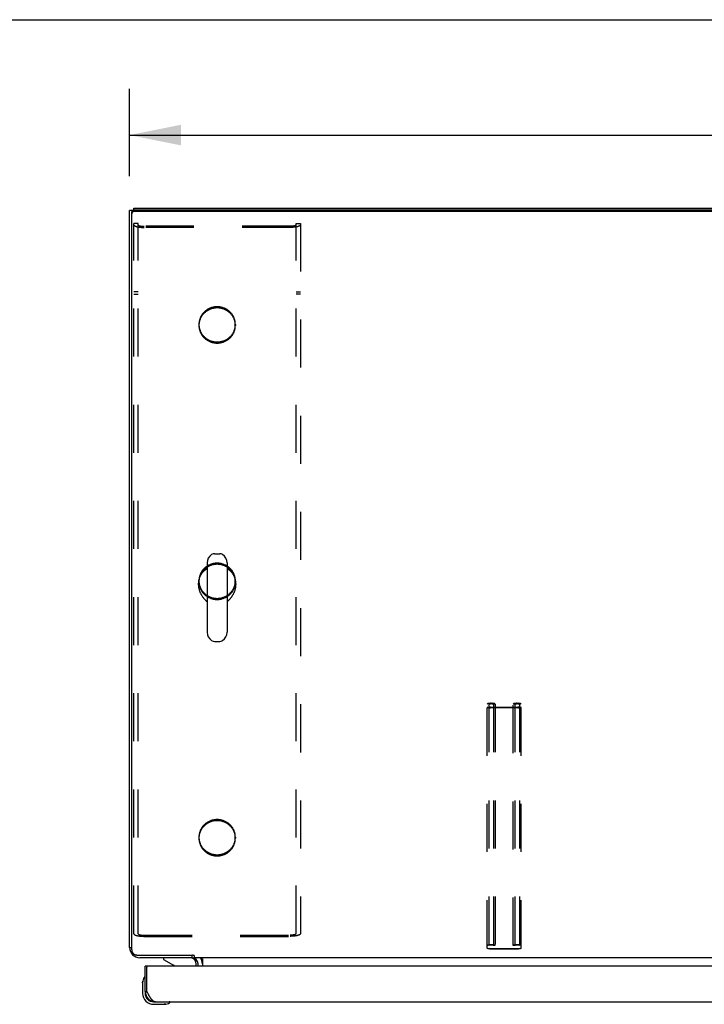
# Model space of a CAD drawing. Header units: inches. Extents: x 0 to 210, y 0 to 136.
# Tile 87 of 93: x 35 to 51, y 112 to 136. Entities that reach past the tile are written whole.
import ezdxf

# ---------------------------------------------------------------- set-up
doc = ezdxf.new("R2010")
doc.units = ezdxf.units.IN
doc.header["$LTSCALE"] = 11.549409
doc.header["$MEASUREMENT"] = 0
doc.linetypes.add('HIDDEN', pattern=[0.2, 0.1, -0.1])
doc.layers.get('0').update_dxf_attribs({"linetype": 'CONTINUOUS'})
for name, color, linetype in [('02___PRT_ALL_AXES', 7, 'CONTINUOUS'), ('DEFAULT_2', 8, 'HIDDEN'), ('DIMENSIONS', 7, 'CONTINUOUS')]:
    doc.layers.add(name, color=color, linetype=linetype)
doc.styles.get("Standard").update_dxf_attribs({"font": 'arial.ttf'})
doc.dimstyles.new('DIMSTYLE_1', dxfattribs={"dimtxt": 0.926423, "dimasz": 1.235231, "dimexe": 0.09, "dimexo": 0.07, "dimgap": 0.0375, "dimtad": 0, "dimtih": 1, "dimtoh": 1, "dimzin": 4, "dimdsep": 46, "dimtxsty": 'Standard', "dimblk": '_FILLED', "dimblk1": '_FILLED', "dimblk2": '_FILLED', "dimcen": 0.09, "dimazin": 1, "dimtfac": 1, "dimtofl": 0, "dimtmove": 0, "dimatfit": 3, "dimldrblk": '_FILLED', "dimfxl": 0, "dimtolj": 1, "dimtzin": 4, "dimarcsym": 0})

# ---------------------------------------------------------------- blocks, each defined once
blk = doc.blocks.new('_FILLED')
at = {"color": 0, "linetype": 'ByBlock'}
blk.add_solid([(0, 0), (-1, 0.2), (-1, -0.2)], dxfattribs=at)
blk = doc.blocks.new('*D9')
at = {"layer": 'DIMENSIONS', "color": 2, "linetype": 'Continuous'}
for p, q in [((37.498, 132.12), (37.498, 134.216)), ((97.498, 132.12), (97.498, 134.216)), ((37.498, 133.104), (65.416, 133.104)), ((97.498, 133.104), (69.58, 133.104))]:
    blk.add_line(p, q, dxfattribs=at)
at = {"layer": 'DIMENSIONS', "color": 2, "linetype": 'Continuous', "xscale": 1.2352309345, "yscale": 1.2352309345, "zscale": 1.2352309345, "rotation": 180}
blk.add_blockref('_FILLED', (37.498, 133.104), dxfattribs=at)
at = {"layer": 'DIMENSIONS', "color": 2, "linetype": 'Continuous', "xscale": 1.2352309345, "yscale": 1.2352309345, "zscale": 1.2352309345}
blk.add_blockref('_FILLED', (97.498, 133.104), dxfattribs=at)
at = {"layer": 'DIMENSIONS', "color": 2, "linetype": 'Continuous', "insert": (67.498, 133.568), "char_height": 0.9264, "width": 3.23732, "attachment_point": 2, "line_spacing_factor": 0.9}
blk.add_mtext('60.00', dxfattribs=at)

msp = doc.modelspace()

# ---------------------------------------------------------------- linework, layer by layer
at = {"color": 7, "linetype": 'Continuous'}
for p, q in [((0, 135.875), (209.989, 135.875)), ((37.595, 131.295), (37.498, 131.295)), ((37.602, 131.297), (37.602, 131.347)), ((97.386, 131.27), (37.61, 131.27)), ((37.55, 113.533), (37.55, 131.239)), ((39.539, 123.05), (39.666, 123.05)), ((39.361, 122.828), (39.361, 121.165)), ((39.844, 122.828), (39.844, 121.165)), ((39.15, 122.323), (39.15, 122.314)), ((40.054, 122.323), (40.054, 122.314)), ((39.539, 120.942), (39.666, 120.942)), ((37.498, 113.593), (37.55, 113.593)), ((37.544, 113.451), (37.569, 113.469)), ((37.675, 113.412), (39.014, 113.412)), ((38.315, 113.347), (38.315, 113.308)), ((38.315, 113.308), (38.553, 113.17)), ((38.998, 113.412), (38.998, 113.347)), ((39.051, 113.397), (39.051, 113.347)), ((95.946, 113.347), (39.051, 113.347)), ((39.23, 113.328), (39.229, 113.331)), ((39.248, 113.318), (39.248, 113.143)), ((37.935, 113.143), (37.873, 113.143)), ((39.102, 113.143), (39.102, 113.19)), ((37.86, 112.884), (37.86, 112.883)), ((37.813, 112.748), (37.816, 112.786)), ((37.813, 112.748), (37.813, 112.492)), ((37.873, 112.535), (37.873, 112.492)), ((37.873, 112.535), (37.915, 112.535)), ((38.076, 112.289), (38.12, 112.289)), ((38.076, 112.229), (38.333, 112.229)), ((38.371, 112.232), (38.333, 112.229)), ((38.462, 112.274), (38.465, 112.275)), ((38.465, 112.275), (38.467, 112.275))]:
    msp.add_line(p, q, dxfattribs=at)
at = {"color": 3, "linetype": 'Continuous'}
for p, q in [((37.498, 113.593), (37.498, 131.295)), ((37.602, 131.347), (97.394, 131.347)), ((97.386, 131.297), (37.61, 131.297)), ((39.002, 113.347), (37.745, 113.347)), ((37.873, 112.535), (37.873, 113.143)), ((37.915, 112.535), (37.915, 113.123)), ((66.499, 113.143), (37.935, 113.143)), ((39.144, 113.143), (39.144, 113.204)), ((37.928, 112.51), (37.915, 112.535)), ((37.935, 112.498), (37.928, 112.51)), ((37.942, 112.485), (37.935, 112.498)), ((37.948, 112.473), (37.942, 112.485)), ((37.955, 112.461), (37.948, 112.473)), ((38.12, 112.289), (66.314, 112.289))]:
    msp.add_line(p, q, dxfattribs=at)
for points in [[(37.55, 131.239), (37.551, 131.244), (37.551, 131.249), (37.552, 131.254), (37.554, 131.258), (37.556, 131.263), (37.558, 131.268), (37.561, 131.272), (37.564, 131.276), (37.568, 131.28), (37.572, 131.283), (37.576, 131.286), (37.58, 131.289), (37.585, 131.291), (37.59, 131.293), (37.595, 131.295), (37.6, 131.296), (37.605, 131.296), (37.61, 131.297)], [(38.12, 112.289), (38.117, 112.289), (38.113, 112.289), (38.11, 112.289), (38.107, 112.29), (38.103, 112.291), (38.1, 112.291), (38.097, 112.292), (38.093, 112.294), (38.09, 112.295), (38.087, 112.296), (38.084, 112.298), (38.08, 112.3), (38.077, 112.302), (38.074, 112.304), (38.07, 112.306), (38.067, 112.309), (38.064, 112.311), (38.06, 112.314), (38.057, 112.317), (38.054, 112.32), (38.051, 112.323), (38.047, 112.326), (38.044, 112.329), (38.041, 112.333), (38.037, 112.336), (38.034, 112.34), (38.031, 112.344), (38.027, 112.348), (38.024, 112.352), (38.021, 112.356), (38.018, 112.361), (38.014, 112.365), (38.011, 112.37), (38.008, 112.375), (38.004, 112.379), (38.001, 112.384), (37.998, 112.389), (37.994, 112.394), (37.991, 112.399), (37.988, 112.405), (37.985, 112.41), (37.981, 112.415), (37.978, 112.421), (37.975, 112.427), (37.971, 112.432), (37.968, 112.438), (37.965, 112.444), (37.961, 112.45), (37.958, 112.455), (37.955, 112.461)]]:
    msp.add_lwpolyline(points, dxfattribs=at)
at = {"color": 7, "linetype": 'Continuous'}
for points in [[(37.61, 131.27), (37.605, 131.269), (37.6, 131.269), (37.595, 131.268), (37.59, 131.266), (37.585, 131.264), (37.58, 131.262), (37.576, 131.259), (37.572, 131.256), (37.568, 131.253), (37.564, 131.249), (37.561, 131.245), (37.558, 131.241), (37.556, 131.236), (37.554, 131.232), (37.552, 131.227), (37.551, 131.222), (37.551, 131.217), (37.55, 131.212)], [(39.266, 122.616), (39.257, 122.607), (39.25, 122.598), (39.242, 122.588), (39.235, 122.579), (39.228, 122.569), (39.221, 122.559), (39.215, 122.549), (39.209, 122.539), (39.203, 122.528), (39.197, 122.518), (39.192, 122.507), (39.187, 122.496), (39.182, 122.485), (39.178, 122.474), (39.174, 122.463), (39.17, 122.452), (39.167, 122.44), (39.164, 122.429), (39.161, 122.417), (39.158, 122.406), (39.156, 122.394), (39.154, 122.382), (39.153, 122.371), (39.152, 122.359), (39.151, 122.347), (39.15, 122.335), (39.15, 122.323)], [(39.264, 122.615), (39.272, 122.623), (39.293, 122.645), (39.316, 122.666), (39.34, 122.685), (39.361, 122.699)], [(39.361, 122.694), (39.358, 122.693), (39.348, 122.686), (39.338, 122.679), (39.328, 122.672), (39.319, 122.665), (39.309, 122.657), (39.3, 122.649), (39.291, 122.641), (39.282, 122.633), (39.274, 122.625), (39.266, 122.616)], [(39.844, 122.699), (39.864, 122.685), (39.889, 122.666), (39.912, 122.645), (39.933, 122.623), (39.94, 122.615)], [(39.947, 122.607), (39.939, 122.616), (39.931, 122.625), (39.922, 122.633), (39.914, 122.641), (39.905, 122.649), (39.895, 122.657), (39.886, 122.665), (39.876, 122.672), (39.866, 122.679), (39.856, 122.686), (39.846, 122.693), (39.844, 122.694)], [(40.054, 122.323), (40.054, 122.335), (40.054, 122.347), (40.053, 122.359), (40.052, 122.371), (40.05, 122.382), (40.048, 122.394), (40.046, 122.406), (40.044, 122.417), (40.041, 122.429), (40.038, 122.44), (40.034, 122.452), (40.031, 122.463), (40.027, 122.474), (40.022, 122.485), (40.018, 122.496), (40.013, 122.507), (40.007, 122.518), (40.002, 122.528), (39.996, 122.539), (39.99, 122.549), (39.983, 122.559), (39.977, 122.569), (39.97, 122.579), (39.962, 122.588), (39.955, 122.598), (39.947, 122.607)], [(39.15, 122.314), (39.15, 122.304), (39.151, 122.292), (39.151, 122.281), (39.152, 122.27), (39.154, 122.259), (39.155, 122.248), (39.157, 122.237), (39.159, 122.226), (39.161, 122.215), (39.164, 122.204), (39.167, 122.194), (39.17, 122.183), (39.173, 122.172), (39.177, 122.161), (39.18, 122.151), (39.184, 122.14), (39.189, 122.13), (39.193, 122.12), (39.198, 122.11), (39.203, 122.1), (39.208, 122.09), (39.213, 122.08), (39.218, 122.071), (39.224, 122.061), (39.229, 122.052), (39.235, 122.043), (39.241, 122.034), (39.247, 122.025), (39.253, 122.017), (39.259, 122.008), (39.265, 122), (39.271, 121.992), (39.277, 121.984), (39.284, 121.977), (39.29, 121.969), (39.296, 121.962), (39.302, 121.955), (39.308, 121.949), (39.314, 121.942), (39.32, 121.936), (39.326, 121.93), (39.331, 121.924), (39.337, 121.918), (39.342, 121.913), (39.347, 121.908), (39.352, 121.903), (39.361, 121.894)], [(39.857, 121.908), (39.862, 121.913), (39.868, 121.918), (39.873, 121.924), (39.879, 121.93), (39.885, 121.936), (39.891, 121.942), (39.897, 121.949), (39.903, 121.955), (39.909, 121.962), (39.915, 121.969), (39.921, 121.977), (39.927, 121.984), (39.933, 121.992), (39.94, 122), (39.946, 122.008), (39.952, 122.017), (39.958, 122.025), (39.964, 122.034), (39.97, 122.043), (39.975, 122.052), (39.981, 122.061), (39.987, 122.071), (39.992, 122.08), (39.997, 122.09), (40.002, 122.1), (40.007, 122.11), (40.012, 122.12), (40.016, 122.13), (40.02, 122.14), (40.024, 122.151), (40.028, 122.161), (40.032, 122.172), (40.035, 122.183), (40.038, 122.194), (40.041, 122.204), (40.043, 122.215), (40.046, 122.226), (40.048, 122.237), (40.049, 122.248), (40.051, 122.259), (40.052, 122.27), (40.053, 122.281), (40.054, 122.293), (40.054, 122.304), (40.054, 122.314)], [(39.844, 121.894), (39.847, 121.898), (39.857, 121.908)], [(37.55, 113.533), (37.551, 113.524), (37.552, 113.516), (37.553, 113.507), (37.555, 113.499), (37.558, 113.491), (37.562, 113.483), (37.566, 113.475), (37.57, 113.468), (37.575, 113.461), (37.581, 113.454), (37.587, 113.448), (37.593, 113.442), (37.6, 113.436), (37.608, 113.431), (37.615, 113.427), (37.623, 113.423), (37.632, 113.42), (37.64, 113.417), (37.649, 113.415), (37.658, 113.414), (37.666, 113.413), (37.675, 113.412)], [(39.033, 113.404), (39.032, 113.404), (39.031, 113.404), (39.029, 113.405), (39.028, 113.405), (39.026, 113.406), (39.024, 113.406), (39.022, 113.407), (39.02, 113.408), (39.019, 113.409), (39.017, 113.41), (39.015, 113.411), (39.014, 113.412)], [(39.051, 113.397), (39.049, 113.399), (39.048, 113.4), (39.046, 113.401), (39.045, 113.401), (39.043, 113.402), (39.042, 113.403), (39.04, 113.403), (39.039, 113.403), (39.038, 113.404), (39.036, 113.404), (39.033, 113.404)], [(39.229, 113.331), (39.226, 113.335), (39.224, 113.337), (39.223, 113.339), (39.222, 113.341), (39.22, 113.342), (39.219, 113.344), (39.217, 113.345), (39.216, 113.346), (39.214, 113.346), (39.213, 113.347), (39.212, 113.347)], [(39.226, 113.335), (39.224, 113.337), (39.223, 113.339), (39.222, 113.341), (39.22, 113.342)], [(39.248, 113.318), (39.247, 113.317), (39.245, 113.317), (39.243, 113.318), (39.242, 113.318), (39.24, 113.319), (39.238, 113.32), (39.236, 113.321), (39.234, 113.323), (39.233, 113.325), (39.231, 113.326), (39.23, 113.328), (39.229, 113.331)], [(39.246, 113.317), (39.245, 113.317), (39.243, 113.318), (39.242, 113.318), (39.24, 113.319), (39.238, 113.32), (39.236, 113.321), (39.234, 113.323), (39.233, 113.325), (39.231, 113.326)], [(37.86, 112.883), (37.86, 112.882), (37.859, 112.881), (37.858, 112.877)], [(38.467, 112.275), (38.468, 112.275), (38.468, 112.275)]]:
    msp.add_lwpolyline(points, dxfattribs=at)
for centre, radius, start, end in [((39.602, 122.828), 0.241, 123.1848, 180), ((39.539, 122.925), 0.125, 90, 123.1848), ((39.666, 122.925), 0.125, 56.8152, 90), ((39.602, 122.828), 0.241, 0, 56.8152), ((39.602, 121.165), 0.241, 180, 236.8152), ((39.602, 121.165), 0.241, 303.1848, 360), ((39.539, 121.067), 0.125, 236.8152, 270), ((39.666, 121.067), 0.125, 270, 303.1848), ((38.945, 113.19), 0.157, 0, 90), ((39.002, 113.204), 0.246, 0, 35.3371), ((38.503, 113.083), 0.1, 36.5468, 59.908), ((38.063, 112.748), 0.25, 149.1101, 180), ((37.862, 112.869), 0.015, 96.3796, 149.1101), ((37.858, 112.869), 0.015, 0, 83.6204), ((38.076, 112.492), 0.263, 180, 270), ((38.076, 112.492), 0.203, 180, 270), ((38.333, 112.479), 0.25, 270, 300.8899), ((38.453, 112.274), 0.015, 6.3796, 90), ((38.453, 112.277), 0.015, 300.8899, 353.6204)]:
    msp.add_arc(centre, radius, start, end, dxfattribs=at)
at = {"color": 3, "linetype": 'Continuous'}
for centre, radius, start, end in [((37.745, 113.593), 0.246, 180, 270), ((39.002, 113.204), 0.142, 0, 90), ((37.935, 113.123), 0.02, 90, 180), ((38.12, 112.535), 0.246, 180, 270)]:
    msp.add_arc(centre, radius, start, end, dxfattribs=at)
at = {"layer": '02___PRT_ALL_AXES', "color": 8, "linetype": 'HIDDEN'}
for p, q in [((39.165, 128.558), (39.165, 128.531)), ((40.04, 128.558), (40.04, 128.531)), ((39.165, 122.4), (39.165, 122.374)), ((40.04, 122.4), (40.04, 122.374)), ((39.165, 116.243), (39.165, 116.216)), ((40.04, 116.243), (40.04, 116.216))]:
    msp.add_line(p, q, dxfattribs=at)
for points in [[(39.602, 128.981), (39.586, 128.981), (39.569, 128.98), (39.552, 128.978), (39.536, 128.976), (39.519, 128.973), (39.503, 128.97), (39.486, 128.966), (39.47, 128.961), (39.454, 128.956), (39.439, 128.95), (39.423, 128.944), (39.408, 128.937), (39.393, 128.929), (39.379, 128.921), (39.364, 128.913), (39.351, 128.904), (39.337, 128.894), (39.324, 128.884), (39.311, 128.874), (39.299, 128.863), (39.287, 128.851), (39.276, 128.839), (39.265, 128.827), (39.254, 128.814), (39.244, 128.801), (39.235, 128.788), (39.226, 128.774), (39.218, 128.76), (39.21, 128.746), (39.203, 128.731), (39.197, 128.716), (39.191, 128.701), (39.185, 128.686), (39.18, 128.67), (39.176, 128.655), (39.173, 128.639), (39.17, 128.623), (39.168, 128.607), (39.166, 128.591), (39.165, 128.574), (39.165, 128.558)], [(39.602, 128.954), (39.586, 128.954), (39.569, 128.953), (39.552, 128.951), (39.536, 128.949), (39.519, 128.946), (39.503, 128.943), (39.486, 128.939), (39.47, 128.934), (39.454, 128.929), (39.439, 128.923), (39.423, 128.917), (39.408, 128.91), (39.393, 128.903), (39.379, 128.895), (39.364, 128.886), (39.351, 128.877), (39.337, 128.867), (39.324, 128.857), (39.311, 128.847), (39.299, 128.836), (39.287, 128.824), (39.276, 128.812), (39.265, 128.8), (39.254, 128.787), (39.244, 128.774), (39.235, 128.761), (39.226, 128.747), (39.218, 128.733), (39.21, 128.719), (39.203, 128.704), (39.197, 128.689), (39.191, 128.674), (39.185, 128.659), (39.18, 128.643), (39.176, 128.628), (39.173, 128.612), (39.17, 128.596), (39.168, 128.58), (39.166, 128.564), (39.165, 128.547), (39.165, 128.531)], [(40.04, 128.558), (40.039, 128.574), (40.039, 128.591), (40.037, 128.607), (40.035, 128.623), (40.032, 128.639), (40.028, 128.655), (40.024, 128.67), (40.019, 128.686), (40.014, 128.701), (40.008, 128.716), (40.002, 128.731), (39.994, 128.746), (39.987, 128.76), (39.978, 128.774), (39.97, 128.788), (39.96, 128.801), (39.95, 128.814), (39.94, 128.827), (39.929, 128.839), (39.918, 128.851), (39.906, 128.863), (39.893, 128.874), (39.881, 128.884), (39.868, 128.894), (39.854, 128.904), (39.84, 128.913), (39.826, 128.921), (39.811, 128.929), (39.796, 128.937), (39.781, 128.944), (39.766, 128.95), (39.75, 128.956), (39.734, 128.961), (39.718, 128.966), (39.702, 128.97), (39.686, 128.973), (39.669, 128.976), (39.652, 128.978), (39.636, 128.98), (39.619, 128.981), (39.602, 128.981)], [(40.04, 128.531), (40.039, 128.547), (40.039, 128.564), (40.037, 128.58), (40.035, 128.596), (40.032, 128.612), (40.028, 128.628), (40.024, 128.643), (40.019, 128.659), (40.014, 128.674), (40.008, 128.689), (40.002, 128.704), (39.994, 128.719), (39.987, 128.733), (39.978, 128.747), (39.97, 128.761), (39.96, 128.774), (39.95, 128.787), (39.94, 128.8), (39.929, 128.812), (39.918, 128.824), (39.906, 128.836), (39.893, 128.847), (39.881, 128.857), (39.868, 128.867), (39.854, 128.877), (39.84, 128.886), (39.826, 128.895), (39.811, 128.903), (39.796, 128.91), (39.781, 128.917), (39.766, 128.923), (39.75, 128.929), (39.734, 128.934), (39.718, 128.939), (39.702, 128.943), (39.686, 128.946), (39.669, 128.949), (39.652, 128.951), (39.636, 128.953), (39.619, 128.954), (39.602, 128.954)], [(39.165, 128.558), (39.165, 128.542), (39.166, 128.526), (39.168, 128.51), (39.17, 128.494), (39.173, 128.478), (39.176, 128.462), (39.18, 128.446), (39.185, 128.431), (39.191, 128.415), (39.197, 128.4), (39.203, 128.385), (39.21, 128.371), (39.218, 128.356), (39.226, 128.342), (39.235, 128.329), (39.244, 128.315), (39.254, 128.302), (39.265, 128.289), (39.276, 128.277), (39.287, 128.265), (39.299, 128.254), (39.311, 128.243), (39.324, 128.232), (39.337, 128.222), (39.351, 128.213), (39.364, 128.204), (39.379, 128.195), (39.393, 128.187), (39.408, 128.18), (39.423, 128.173), (39.439, 128.166), (39.454, 128.161), (39.47, 128.155), (39.486, 128.151), (39.503, 128.147), (39.519, 128.143), (39.536, 128.141), (39.552, 128.138), (39.569, 128.137), (39.586, 128.136), (39.602, 128.136)], [(39.165, 128.531), (39.165, 128.515), (39.166, 128.499), (39.168, 128.483), (39.17, 128.467), (39.173, 128.451), (39.176, 128.435), (39.18, 128.419), (39.185, 128.404), (39.191, 128.388), (39.197, 128.373), (39.203, 128.358), (39.21, 128.344), (39.218, 128.329), (39.226, 128.315), (39.235, 128.302), (39.244, 128.288), (39.254, 128.275), (39.265, 128.262), (39.276, 128.25), (39.287, 128.238), (39.299, 128.227), (39.311, 128.216), (39.324, 128.205), (39.337, 128.195), (39.351, 128.186), (39.364, 128.177), (39.379, 128.168), (39.393, 128.16), (39.408, 128.153), (39.423, 128.146), (39.439, 128.139), (39.454, 128.134), (39.47, 128.128), (39.486, 128.124), (39.503, 128.12), (39.519, 128.116), (39.536, 128.114), (39.552, 128.112), (39.569, 128.11), (39.586, 128.109), (39.602, 128.109)], [(39.602, 128.136), (39.619, 128.136), (39.636, 128.137), (39.652, 128.138), (39.669, 128.141), (39.686, 128.143), (39.702, 128.147), (39.718, 128.151), (39.734, 128.155), (39.75, 128.161), (39.766, 128.166), (39.781, 128.173), (39.796, 128.18), (39.811, 128.187), (39.826, 128.195), (39.84, 128.204), (39.854, 128.213), (39.868, 128.222), (39.881, 128.232), (39.893, 128.243), (39.906, 128.254), (39.918, 128.265), (39.929, 128.277), (39.94, 128.289), (39.95, 128.302), (39.96, 128.315), (39.97, 128.329), (39.978, 128.342), (39.987, 128.356), (39.994, 128.371), (40.002, 128.385), (40.008, 128.4), (40.014, 128.415), (40.019, 128.431), (40.024, 128.446), (40.028, 128.462), (40.032, 128.478), (40.035, 128.494), (40.037, 128.51), (40.039, 128.526), (40.039, 128.542), (40.04, 128.558)], [(39.602, 128.109), (39.619, 128.109), (39.636, 128.11), (39.652, 128.112), (39.669, 128.114), (39.686, 128.116), (39.702, 128.12), (39.718, 128.124), (39.734, 128.128), (39.75, 128.134), (39.766, 128.139), (39.781, 128.146), (39.796, 128.153), (39.811, 128.16), (39.826, 128.168), (39.84, 128.177), (39.854, 128.186), (39.868, 128.195), (39.881, 128.205), (39.893, 128.216), (39.906, 128.227), (39.918, 128.238), (39.929, 128.25), (39.94, 128.262), (39.95, 128.275), (39.96, 128.288), (39.97, 128.302), (39.978, 128.315), (39.987, 128.329), (39.994, 128.344), (40.002, 128.358), (40.008, 128.373), (40.014, 128.388), (40.019, 128.404), (40.024, 128.419), (40.028, 128.435), (40.032, 128.451), (40.035, 128.467), (40.037, 128.483), (40.039, 128.499), (40.039, 128.515), (40.04, 128.531)], [(39.602, 122.823), (39.586, 122.823), (39.569, 122.822), (39.552, 122.82), (39.536, 122.818), (39.519, 122.815), (39.503, 122.812), (39.486, 122.808), (39.47, 122.803), (39.454, 122.798), (39.439, 122.792), (39.423, 122.786), (39.408, 122.779), (39.393, 122.772), (39.379, 122.764), (39.364, 122.755), (39.351, 122.746), (39.337, 122.737), (39.324, 122.726), (39.311, 122.716), (39.299, 122.705), (39.287, 122.693), (39.276, 122.682), (39.265, 122.669), (39.254, 122.657), (39.244, 122.644), (39.235, 122.63), (39.226, 122.616), (39.218, 122.602), (39.21, 122.588), (39.203, 122.573), (39.197, 122.558), (39.191, 122.543), (39.185, 122.528), (39.18, 122.512), (39.176, 122.497), (39.173, 122.481), (39.17, 122.465), (39.168, 122.449), (39.166, 122.433), (39.165, 122.417), (39.165, 122.4)], [(39.602, 122.796), (39.586, 122.796), (39.569, 122.795), (39.552, 122.793), (39.536, 122.791), (39.519, 122.788), (39.503, 122.785), (39.486, 122.781), (39.47, 122.776), (39.454, 122.771), (39.439, 122.765), (39.423, 122.759), (39.408, 122.752), (39.393, 122.745), (39.379, 122.737), (39.364, 122.728), (39.351, 122.719), (39.337, 122.71), (39.324, 122.7), (39.311, 122.689), (39.299, 122.678), (39.287, 122.667), (39.276, 122.655), (39.265, 122.642), (39.254, 122.63), (39.244, 122.617), (39.235, 122.603), (39.226, 122.589), (39.218, 122.575), (39.21, 122.561), (39.203, 122.546), (39.197, 122.532), (39.191, 122.516), (39.185, 122.501), (39.18, 122.486), (39.176, 122.47), (39.173, 122.454), (39.17, 122.438), (39.168, 122.422), (39.166, 122.406), (39.165, 122.39), (39.165, 122.374)], [(40.04, 122.4), (40.039, 122.417), (40.039, 122.433), (40.037, 122.449), (40.035, 122.465), (40.032, 122.481), (40.028, 122.497), (40.024, 122.512), (40.019, 122.528), (40.014, 122.543), (40.008, 122.558), (40.002, 122.573), (39.994, 122.588), (39.987, 122.602), (39.978, 122.616), (39.97, 122.63), (39.96, 122.644), (39.95, 122.657), (39.94, 122.669), (39.929, 122.682), (39.918, 122.693), (39.906, 122.705), (39.893, 122.716), (39.881, 122.726), (39.868, 122.737), (39.854, 122.746), (39.84, 122.755), (39.826, 122.764), (39.811, 122.772), (39.796, 122.779), (39.781, 122.786), (39.766, 122.792), (39.75, 122.798), (39.734, 122.803), (39.718, 122.808), (39.702, 122.812), (39.686, 122.815), (39.669, 122.818), (39.652, 122.82), (39.636, 122.822), (39.619, 122.823), (39.602, 122.823)], [(40.04, 122.374), (40.039, 122.39), (40.039, 122.406), (40.037, 122.422), (40.035, 122.438), (40.032, 122.454), (40.028, 122.47), (40.024, 122.486), (40.019, 122.501), (40.014, 122.516), (40.008, 122.532), (40.002, 122.546), (39.994, 122.561), (39.987, 122.575), (39.978, 122.589), (39.97, 122.603), (39.96, 122.617), (39.95, 122.63), (39.94, 122.642), (39.929, 122.655), (39.918, 122.667), (39.906, 122.678), (39.893, 122.689), (39.881, 122.7), (39.868, 122.71), (39.854, 122.719), (39.84, 122.728), (39.826, 122.737), (39.811, 122.745), (39.796, 122.752), (39.781, 122.759), (39.766, 122.765), (39.75, 122.771), (39.734, 122.776), (39.718, 122.781), (39.702, 122.785), (39.686, 122.788), (39.669, 122.791), (39.652, 122.793), (39.636, 122.795), (39.619, 122.796), (39.602, 122.796)], [(39.165, 122.4), (39.165, 122.384), (39.166, 122.368), (39.168, 122.352), (39.17, 122.336), (39.173, 122.32), (39.176, 122.304), (39.18, 122.288), (39.185, 122.273), (39.191, 122.258), (39.197, 122.242), (39.203, 122.228), (39.21, 122.213), (39.218, 122.199), (39.226, 122.184), (39.235, 122.171), (39.244, 122.157), (39.254, 122.144), (39.265, 122.132), (39.276, 122.119), (39.287, 122.107), (39.299, 122.096), (39.311, 122.085), (39.324, 122.074), (39.337, 122.064), (39.351, 122.055), (39.364, 122.046), (39.379, 122.037), (39.393, 122.029), (39.408, 122.022), (39.423, 122.015), (39.439, 122.008), (39.454, 122.003), (39.47, 121.998), (39.486, 121.993), (39.503, 121.989), (39.519, 121.986), (39.536, 121.983), (39.552, 121.981), (39.569, 121.979), (39.586, 121.978), (39.602, 121.978)], [(39.165, 122.374), (39.165, 122.357), (39.166, 122.341), (39.168, 122.325), (39.17, 122.309), (39.173, 122.293), (39.176, 122.277), (39.18, 122.262), (39.185, 122.246), (39.191, 122.231), (39.197, 122.216), (39.203, 122.201), (39.21, 122.186), (39.218, 122.172), (39.226, 122.158), (39.235, 122.144), (39.244, 122.13), (39.254, 122.117), (39.265, 122.105), (39.276, 122.092), (39.287, 122.08), (39.299, 122.069), (39.311, 122.058), (39.324, 122.048), (39.337, 122.037), (39.351, 122.028), (39.364, 122.019), (39.379, 122.01), (39.393, 122.002), (39.408, 121.995), (39.423, 121.988), (39.439, 121.982), (39.454, 121.976), (39.47, 121.971), (39.486, 121.966), (39.503, 121.962), (39.519, 121.959), (39.536, 121.956), (39.552, 121.954), (39.569, 121.952), (39.586, 121.951), (39.602, 121.951)], [(39.602, 121.978), (39.619, 121.978), (39.636, 121.979), (39.652, 121.981), (39.669, 121.983), (39.686, 121.986), (39.702, 121.989), (39.718, 121.993), (39.734, 121.998), (39.75, 122.003), (39.766, 122.008), (39.781, 122.015), (39.796, 122.022), (39.811, 122.029), (39.826, 122.037), (39.84, 122.046), (39.854, 122.055), (39.868, 122.064), (39.881, 122.074), (39.893, 122.085), (39.906, 122.096), (39.918, 122.107), (39.929, 122.119), (39.94, 122.132), (39.95, 122.144), (39.96, 122.157), (39.97, 122.171), (39.978, 122.184), (39.987, 122.199), (39.994, 122.213), (40.002, 122.228), (40.008, 122.242), (40.014, 122.258), (40.019, 122.273), (40.024, 122.288), (40.028, 122.304), (40.032, 122.32), (40.035, 122.336), (40.037, 122.352), (40.039, 122.368), (40.039, 122.384), (40.04, 122.4)], [(39.602, 121.951), (39.619, 121.951), (39.636, 121.952), (39.652, 121.954), (39.669, 121.956), (39.686, 121.959), (39.702, 121.962), (39.718, 121.966), (39.734, 121.971), (39.75, 121.976), (39.766, 121.982), (39.781, 121.988), (39.796, 121.995), (39.811, 122.002), (39.826, 122.01), (39.84, 122.019), (39.854, 122.028), (39.868, 122.037), (39.881, 122.048), (39.893, 122.058), (39.906, 122.069), (39.918, 122.08), (39.929, 122.092), (39.94, 122.105), (39.95, 122.117), (39.96, 122.13), (39.97, 122.144), (39.978, 122.158), (39.987, 122.172), (39.994, 122.186), (40.002, 122.201), (40.008, 122.216), (40.014, 122.231), (40.019, 122.246), (40.024, 122.262), (40.028, 122.277), (40.032, 122.293), (40.035, 122.309), (40.037, 122.325), (40.039, 122.341), (40.039, 122.357), (40.04, 122.374)], [(39.602, 116.665), (39.586, 116.665), (39.569, 116.664), (39.552, 116.662), (39.536, 116.66), (39.519, 116.658), (39.503, 116.654), (39.486, 116.65), (39.47, 116.646), (39.454, 116.64), (39.439, 116.635), (39.423, 116.628), (39.408, 116.621), (39.393, 116.614), (39.379, 116.606), (39.364, 116.597), (39.351, 116.588), (39.337, 116.579), (39.324, 116.569), (39.311, 116.558), (39.299, 116.547), (39.287, 116.536), (39.276, 116.524), (39.265, 116.512), (39.254, 116.499), (39.244, 116.486), (39.235, 116.472), (39.226, 116.459), (39.218, 116.445), (39.21, 116.43), (39.203, 116.416), (39.197, 116.401), (39.191, 116.386), (39.185, 116.37), (39.18, 116.355), (39.176, 116.339), (39.173, 116.323), (39.17, 116.307), (39.168, 116.291), (39.166, 116.275), (39.165, 116.259), (39.165, 116.243)], [(39.602, 116.638), (39.586, 116.638), (39.569, 116.637), (39.552, 116.636), (39.536, 116.633), (39.519, 116.631), (39.503, 116.627), (39.486, 116.623), (39.47, 116.619), (39.454, 116.613), (39.439, 116.608), (39.423, 116.601), (39.408, 116.594), (39.393, 116.587), (39.379, 116.579), (39.364, 116.57), (39.351, 116.561), (39.337, 116.552), (39.324, 116.542), (39.311, 116.531), (39.299, 116.52), (39.287, 116.509), (39.276, 116.497), (39.265, 116.485), (39.254, 116.472), (39.244, 116.459), (39.235, 116.445), (39.226, 116.432), (39.218, 116.418), (39.21, 116.403), (39.203, 116.389), (39.197, 116.374), (39.191, 116.359), (39.185, 116.343), (39.18, 116.328), (39.176, 116.312), (39.173, 116.296), (39.17, 116.28), (39.168, 116.264), (39.166, 116.248), (39.165, 116.232), (39.165, 116.216)], [(40.04, 116.243), (40.039, 116.259), (40.039, 116.275), (40.037, 116.291), (40.035, 116.307), (40.032, 116.323), (40.028, 116.339), (40.024, 116.355), (40.019, 116.37), (40.014, 116.386), (40.008, 116.401), (40.002, 116.416), (39.994, 116.43), (39.987, 116.445), (39.978, 116.459), (39.97, 116.472), (39.96, 116.486), (39.95, 116.499), (39.94, 116.512), (39.929, 116.524), (39.918, 116.536), (39.906, 116.547), (39.893, 116.558), (39.881, 116.569), (39.868, 116.579), (39.854, 116.588), (39.84, 116.597), (39.826, 116.606), (39.811, 116.614), (39.796, 116.621), (39.781, 116.628), (39.766, 116.635), (39.75, 116.64), (39.734, 116.646), (39.718, 116.65), (39.702, 116.654), (39.686, 116.658), (39.669, 116.66), (39.652, 116.662), (39.636, 116.664), (39.619, 116.665), (39.602, 116.665)], [(40.04, 116.216), (40.039, 116.232), (40.039, 116.248), (40.037, 116.264), (40.035, 116.28), (40.032, 116.296), (40.028, 116.312), (40.024, 116.328), (40.019, 116.343), (40.014, 116.359), (40.008, 116.374), (40.002, 116.389), (39.994, 116.403), (39.987, 116.418), (39.978, 116.432), (39.97, 116.445), (39.96, 116.459), (39.95, 116.472), (39.94, 116.485), (39.929, 116.497), (39.918, 116.509), (39.906, 116.52), (39.893, 116.531), (39.881, 116.542), (39.868, 116.552), (39.854, 116.561), (39.84, 116.57), (39.826, 116.579), (39.811, 116.587), (39.796, 116.594), (39.781, 116.601), (39.766, 116.608), (39.75, 116.613), (39.734, 116.619), (39.718, 116.623), (39.702, 116.627), (39.686, 116.631), (39.669, 116.633), (39.652, 116.636), (39.636, 116.637), (39.619, 116.638), (39.602, 116.638)], [(39.165, 116.243), (39.165, 116.226), (39.166, 116.21), (39.168, 116.194), (39.17, 116.178), (39.173, 116.162), (39.176, 116.146), (39.18, 116.131), (39.185, 116.115), (39.191, 116.1), (39.197, 116.085), (39.203, 116.07), (39.21, 116.055), (39.218, 116.041), (39.226, 116.027), (39.235, 116.013), (39.244, 116), (39.254, 115.986), (39.265, 115.974), (39.276, 115.962), (39.287, 115.95), (39.299, 115.938), (39.311, 115.927), (39.324, 115.917), (39.337, 115.907), (39.351, 115.897), (39.364, 115.888), (39.379, 115.879), (39.393, 115.871), (39.408, 115.864), (39.423, 115.857), (39.439, 115.851), (39.454, 115.845), (39.47, 115.84), (39.486, 115.835), (39.503, 115.831), (39.519, 115.828), (39.536, 115.825), (39.552, 115.823), (39.569, 115.821), (39.586, 115.82), (39.602, 115.82)], [(39.165, 116.216), (39.165, 116.2), (39.166, 116.183), (39.168, 116.167), (39.17, 116.151), (39.173, 116.135), (39.176, 116.119), (39.18, 116.104), (39.185, 116.088), (39.191, 116.073), (39.197, 116.058), (39.203, 116.043), (39.21, 116.028), (39.218, 116.014), (39.226, 116), (39.235, 115.986), (39.244, 115.973), (39.254, 115.96), (39.265, 115.947), (39.276, 115.935), (39.287, 115.923), (39.299, 115.911), (39.311, 115.9), (39.324, 115.89), (39.337, 115.88), (39.351, 115.87), (39.364, 115.861), (39.379, 115.853), (39.393, 115.845), (39.408, 115.837), (39.423, 115.83), (39.439, 115.824), (39.454, 115.818), (39.47, 115.813), (39.486, 115.808), (39.503, 115.804), (39.519, 115.801), (39.536, 115.798), (39.552, 115.796), (39.569, 115.794), (39.586, 115.793), (39.602, 115.793)], [(39.602, 115.82), (39.619, 115.82), (39.636, 115.821), (39.652, 115.823), (39.669, 115.825), (39.686, 115.828), (39.702, 115.831), (39.718, 115.835), (39.734, 115.84), (39.75, 115.845), (39.766, 115.851), (39.781, 115.857), (39.796, 115.864), (39.811, 115.871), (39.826, 115.879), (39.84, 115.888), (39.854, 115.897), (39.868, 115.907), (39.881, 115.917), (39.893, 115.927), (39.906, 115.938), (39.918, 115.95), (39.929, 115.962), (39.94, 115.974), (39.95, 115.986), (39.96, 116), (39.97, 116.013), (39.978, 116.027), (39.987, 116.041), (39.994, 116.055), (40.002, 116.07), (40.008, 116.085), (40.014, 116.1), (40.019, 116.115), (40.024, 116.131), (40.028, 116.146), (40.032, 116.162), (40.035, 116.178), (40.037, 116.194), (40.039, 116.21), (40.039, 116.226), (40.04, 116.243)], [(39.602, 115.793), (39.619, 115.793), (39.636, 115.794), (39.652, 115.796), (39.669, 115.798), (39.686, 115.801), (39.702, 115.804), (39.718, 115.808), (39.734, 115.813), (39.75, 115.818), (39.766, 115.824), (39.781, 115.83), (39.796, 115.837), (39.811, 115.845), (39.826, 115.853), (39.84, 115.861), (39.854, 115.87), (39.868, 115.88), (39.881, 115.89), (39.893, 115.9), (39.906, 115.911), (39.918, 115.923), (39.929, 115.935), (39.94, 115.947), (39.95, 115.96), (39.96, 115.973), (39.97, 115.986), (39.978, 116), (39.987, 116.014), (39.994, 116.028), (40.002, 116.043), (40.008, 116.058), (40.014, 116.073), (40.019, 116.088), (40.024, 116.104), (40.028, 116.119), (40.032, 116.135), (40.035, 116.151), (40.037, 116.167), (40.039, 116.183), (40.039, 116.2), (40.04, 116.216)]]:
    msp.add_lwpolyline(points, dxfattribs=at)
at = {"layer": 'DEFAULT_2', "color": 8, "linetype": 'HIDDEN'}
for p, q in [((37.602, 113.925), (37.602, 130.984)), ((37.706, 130.984), (37.602, 130.984)), ((37.706, 113.925), (37.706, 130.984)), ((41.356, 130.913), (37.849, 130.913)), ((41.356, 130.886), (37.849, 130.886)), ((41.498, 113.925), (41.498, 130.984)), ((41.498, 130.984), (41.602, 130.984)), ((41.602, 130.984), (41.602, 113.925)), ((37.706, 129.338), (37.602, 129.338)), ((37.602, 129.285), (37.706, 129.285)), ((41.498, 129.338), (41.602, 129.338)), ((41.602, 129.285), (41.498, 129.285)), ((46.092, 113.577), (46.092, 119.436)), ((46.132, 119.436), (46.132, 113.577)), ((46.172, 119.457), (46.2, 119.457)), ((46.2, 119.447), (46.172, 119.447)), ((46.24, 119.436), (46.24, 113.637)), ((46.28, 119.433), (46.24, 119.433)), ((46.28, 119.436), (46.28, 113.637)), ((46.717, 113.637), (46.717, 119.436)), ((46.757, 119.433), (46.717, 119.433)), ((46.757, 119.436), (46.757, 113.637)), ((46.797, 119.457), (46.825, 119.457)), ((46.825, 119.447), (46.797, 119.447)), ((46.865, 119.436), (46.865, 113.577)), ((46.905, 113.577), (46.905, 119.436)), ((46.172, 119.362), (46.825, 119.362)), ((46.825, 119.352), (46.172, 119.352)), ((37.849, 113.888), (41.356, 113.888)), ((37.849, 113.861), (41.356, 113.861)), ((46.172, 113.661), (46.2, 113.661)), ((46.2, 113.651), (46.172, 113.651)), ((46.172, 113.567), (46.825, 113.567)), ((46.825, 113.556), (46.172, 113.556)), ((46.28, 113.637), (46.24, 113.637)), ((46.757, 113.637), (46.717, 113.637)), ((46.797, 113.661), (46.825, 113.661)), ((46.825, 113.651), (46.797, 113.651))]:
    msp.add_line(p, q, dxfattribs=at)
for points in [[(37.602, 130.95), (37.603, 130.947), (37.603, 130.944), (37.604, 130.941), (37.606, 130.938), (37.608, 130.936), (37.611, 130.933), (37.614, 130.93), (37.617, 130.928), (37.621, 130.925), (37.625, 130.923), (37.63, 130.92), (37.635, 130.918), (37.641, 130.915), (37.647, 130.913), (37.653, 130.911), (37.66, 130.909), (37.667, 130.906), (37.674, 130.904), (37.682, 130.903), (37.69, 130.901), (37.699, 130.899), (37.707, 130.897), (37.716, 130.896), (37.726, 130.894), (37.735, 130.893), (37.745, 130.892), (37.754, 130.891), (37.765, 130.89), (37.775, 130.889), (37.785, 130.888), (37.795, 130.887), (37.806, 130.887), (37.817, 130.886), (37.827, 130.886), (37.838, 130.886), (37.849, 130.886)], [(37.706, 130.95), (37.706, 130.948), (37.707, 130.946), (37.708, 130.945), (37.708, 130.943), (37.71, 130.942), (37.711, 130.94), (37.713, 130.938), (37.715, 130.937), (37.717, 130.935), (37.72, 130.934), (37.722, 130.933), (37.725, 130.931), (37.729, 130.93), (37.732, 130.928), (37.736, 130.927), (37.74, 130.926), (37.744, 130.925), (37.748, 130.923), (37.753, 130.922), (37.757, 130.921), (37.762, 130.92), (37.767, 130.919), (37.772, 130.918), (37.778, 130.918), (37.783, 130.917), (37.789, 130.916), (37.794, 130.915), (37.8, 130.915), (37.806, 130.914), (37.812, 130.914), (37.818, 130.914), (37.824, 130.913), (37.83, 130.913), (37.836, 130.913), (37.843, 130.913), (37.849, 130.913)], [(41.498, 130.95), (41.498, 130.948), (41.498, 130.946), (41.497, 130.945), (41.496, 130.943), (41.495, 130.942), (41.493, 130.94), (41.492, 130.938), (41.49, 130.937), (41.487, 130.935), (41.485, 130.934), (41.482, 130.933), (41.479, 130.931), (41.476, 130.93), (41.473, 130.928), (41.469, 130.927), (41.465, 130.926), (41.461, 130.925), (41.457, 130.923), (41.452, 130.922), (41.447, 130.921), (41.443, 130.92), (41.438, 130.919), (41.432, 130.918), (41.427, 130.918), (41.422, 130.917), (41.416, 130.916), (41.41, 130.915), (41.405, 130.915), (41.399, 130.914), (41.393, 130.914), (41.387, 130.914), (41.381, 130.913), (41.374, 130.913), (41.368, 130.913), (41.362, 130.913), (41.356, 130.913)], [(41.602, 130.95), (41.602, 130.947), (41.601, 130.944), (41.6, 130.941), (41.599, 130.938), (41.596, 130.936), (41.594, 130.933), (41.591, 130.93), (41.587, 130.928), (41.584, 130.925), (41.579, 130.923), (41.574, 130.92), (41.569, 130.918), (41.564, 130.915), (41.558, 130.913), (41.551, 130.911), (41.545, 130.909), (41.538, 130.906), (41.53, 130.904), (41.522, 130.903), (41.514, 130.901), (41.506, 130.899), (41.497, 130.897), (41.488, 130.896), (41.479, 130.894), (41.47, 130.893), (41.46, 130.892), (41.45, 130.891), (41.44, 130.89), (41.43, 130.889), (41.42, 130.888), (41.409, 130.887), (41.399, 130.887), (41.388, 130.886), (41.377, 130.886), (41.367, 130.886), (41.356, 130.886)], [(46.172, 119.457), (46.162, 119.457), (46.151, 119.456), (46.141, 119.455), (46.132, 119.454), (46.123, 119.453), (46.115, 119.451), (46.109, 119.449), (46.103, 119.447), (46.098, 119.444), (46.095, 119.442), (46.093, 119.439), (46.092, 119.436)], [(46.132, 119.436), (46.133, 119.438), (46.134, 119.439), (46.136, 119.441), (46.14, 119.442), (46.144, 119.444), (46.149, 119.445), (46.154, 119.445), (46.16, 119.446), (46.166, 119.446), (46.172, 119.447)], [(46.28, 119.436), (46.279, 119.439), (46.277, 119.442), (46.273, 119.444), (46.269, 119.447), (46.263, 119.449), (46.256, 119.451), (46.248, 119.453), (46.24, 119.454), (46.23, 119.455), (46.22, 119.456), (46.21, 119.457), (46.2, 119.457)], [(46.2, 119.447), (46.206, 119.446), (46.212, 119.446), (46.218, 119.445), (46.223, 119.445), (46.228, 119.444), (46.232, 119.442), (46.235, 119.441), (46.238, 119.439), (46.239, 119.438), (46.24, 119.436)], [(46.797, 119.457), (46.787, 119.457), (46.776, 119.456), (46.766, 119.455), (46.757, 119.454), (46.748, 119.453), (46.74, 119.451), (46.734, 119.449), (46.728, 119.447), (46.723, 119.444), (46.72, 119.442), (46.718, 119.439), (46.717, 119.436)], [(46.757, 119.436), (46.758, 119.438), (46.759, 119.439), (46.761, 119.441), (46.765, 119.442), (46.769, 119.444), (46.774, 119.445), (46.779, 119.445), (46.785, 119.446), (46.791, 119.446), (46.797, 119.447)], [(46.905, 119.436), (46.904, 119.439), (46.902, 119.442), (46.898, 119.444), (46.894, 119.447), (46.888, 119.449), (46.881, 119.451), (46.873, 119.453), (46.865, 119.454), (46.855, 119.455), (46.845, 119.456), (46.835, 119.457), (46.825, 119.457)], [(46.825, 119.447), (46.831, 119.446), (46.837, 119.446), (46.843, 119.445), (46.848, 119.445), (46.853, 119.444), (46.857, 119.442), (46.86, 119.441), (46.863, 119.439), (46.864, 119.438), (46.865, 119.436)], [(46.092, 119.372), (46.093, 119.37), (46.095, 119.367), (46.098, 119.365), (46.103, 119.362), (46.109, 119.36), (46.115, 119.358), (46.123, 119.356), (46.132, 119.355), (46.141, 119.353), (46.151, 119.352), (46.162, 119.352), (46.172, 119.352)], [(46.172, 119.362), (46.166, 119.362), (46.16, 119.363), (46.154, 119.363), (46.149, 119.364), (46.144, 119.365), (46.14, 119.366), (46.136, 119.368), (46.134, 119.369), (46.133, 119.371), (46.132, 119.372)], [(46.865, 119.372), (46.864, 119.371), (46.863, 119.369), (46.86, 119.368), (46.857, 119.366), (46.853, 119.365), (46.848, 119.364), (46.843, 119.363), (46.837, 119.363), (46.831, 119.362), (46.825, 119.362)], [(46.825, 119.352), (46.835, 119.352), (46.845, 119.352), (46.855, 119.353), (46.865, 119.355), (46.873, 119.356), (46.881, 119.358), (46.888, 119.36), (46.894, 119.362), (46.898, 119.365), (46.902, 119.367), (46.904, 119.37), (46.905, 119.372)], [(37.602, 113.925), (37.603, 113.922), (37.603, 113.92), (37.604, 113.917), (37.606, 113.914), (37.608, 113.911), (37.611, 113.909), (37.614, 113.906), (37.617, 113.903), (37.621, 113.901), (37.625, 113.898), (37.63, 113.896), (37.635, 113.893), (37.641, 113.891), (37.647, 113.889), (37.653, 113.886), (37.66, 113.884), (37.667, 113.882), (37.674, 113.88), (37.682, 113.878), (37.69, 113.876), (37.699, 113.874), (37.707, 113.873), (37.716, 113.871), (37.726, 113.87), (37.735, 113.869), (37.745, 113.867), (37.754, 113.866), (37.765, 113.865), (37.775, 113.864), (37.785, 113.863), (37.795, 113.863), (37.806, 113.862), (37.817, 113.862), (37.827, 113.862), (37.838, 113.861), (37.849, 113.861)], [(37.706, 113.925), (37.706, 113.924), (37.707, 113.922), (37.708, 113.92), (37.708, 113.919), (37.71, 113.917), (37.711, 113.916), (37.713, 113.914), (37.715, 113.912), (37.717, 113.911), (37.72, 113.91), (37.722, 113.908), (37.725, 113.907), (37.729, 113.905), (37.732, 113.904), (37.736, 113.903), (37.74, 113.901), (37.744, 113.9), (37.748, 113.899), (37.753, 113.898), (37.757, 113.897), (37.762, 113.896), (37.767, 113.895), (37.772, 113.894), (37.778, 113.893), (37.783, 113.892), (37.789, 113.892), (37.794, 113.891), (37.8, 113.89), (37.806, 113.89), (37.812, 113.889), (37.818, 113.889), (37.824, 113.889), (37.83, 113.889), (37.836, 113.888), (37.843, 113.888), (37.849, 113.888)], [(41.498, 113.925), (41.498, 113.924), (41.498, 113.922), (41.497, 113.92), (41.496, 113.919), (41.495, 113.917), (41.493, 113.916), (41.492, 113.914), (41.49, 113.912), (41.487, 113.911), (41.485, 113.91), (41.482, 113.908), (41.479, 113.907), (41.476, 113.905), (41.473, 113.904), (41.469, 113.903), (41.465, 113.901), (41.461, 113.9), (41.457, 113.899), (41.452, 113.898), (41.447, 113.897), (41.443, 113.896), (41.438, 113.895), (41.432, 113.894), (41.427, 113.893), (41.422, 113.892), (41.416, 113.892), (41.41, 113.891), (41.405, 113.89), (41.399, 113.89), (41.393, 113.889), (41.387, 113.889), (41.381, 113.889), (41.374, 113.889), (41.368, 113.888), (41.362, 113.888), (41.356, 113.888)], [(41.602, 113.925), (41.602, 113.922), (41.601, 113.92), (41.6, 113.917), (41.599, 113.914), (41.596, 113.911), (41.594, 113.909), (41.591, 113.906), (41.587, 113.903), (41.584, 113.901), (41.579, 113.898), (41.574, 113.896), (41.569, 113.893), (41.564, 113.891), (41.558, 113.889), (41.551, 113.886), (41.545, 113.884), (41.538, 113.882), (41.53, 113.88), (41.522, 113.878), (41.514, 113.876), (41.506, 113.874), (41.497, 113.873), (41.488, 113.871), (41.479, 113.87), (41.47, 113.869), (41.46, 113.867), (41.45, 113.866), (41.44, 113.865), (41.43, 113.864), (41.42, 113.863), (41.409, 113.863), (41.399, 113.862), (41.388, 113.862), (41.377, 113.862), (41.367, 113.861), (41.356, 113.861)], [(46.092, 113.641), (46.093, 113.643), (46.095, 113.646), (46.098, 113.649), (46.103, 113.651), (46.109, 113.653), (46.115, 113.655), (46.123, 113.657), (46.132, 113.659), (46.141, 113.66), (46.151, 113.661), (46.162, 113.661), (46.172, 113.661)], [(46.172, 113.556), (46.162, 113.556), (46.151, 113.557), (46.141, 113.558), (46.132, 113.559), (46.123, 113.561), (46.115, 113.562), (46.109, 113.564), (46.103, 113.567), (46.098, 113.569), (46.095, 113.572), (46.093, 113.574), (46.092, 113.577)], [(46.172, 113.651), (46.166, 113.651), (46.16, 113.651), (46.154, 113.65), (46.149, 113.649), (46.144, 113.648), (46.14, 113.647), (46.136, 113.645), (46.134, 113.644), (46.133, 113.642), (46.132, 113.641)], [(46.132, 113.577), (46.133, 113.575), (46.134, 113.574), (46.136, 113.572), (46.14, 113.571), (46.144, 113.57), (46.149, 113.569), (46.154, 113.568), (46.16, 113.567), (46.166, 113.567), (46.172, 113.567)], [(46.2, 113.661), (46.21, 113.661), (46.22, 113.661), (46.23, 113.66), (46.24, 113.659), (46.248, 113.657), (46.256, 113.655), (46.263, 113.653), (46.269, 113.651), (46.273, 113.649), (46.277, 113.646), (46.279, 113.643), (46.28, 113.641)], [(46.24, 113.641), (46.239, 113.642), (46.238, 113.644), (46.235, 113.645), (46.232, 113.647), (46.228, 113.648), (46.223, 113.649), (46.218, 113.65), (46.212, 113.651), (46.206, 113.651), (46.2, 113.651)], [(46.717, 113.641), (46.718, 113.643), (46.72, 113.646), (46.723, 113.649), (46.728, 113.651), (46.734, 113.653), (46.74, 113.655), (46.748, 113.657), (46.757, 113.659), (46.766, 113.66), (46.776, 113.661), (46.787, 113.661), (46.797, 113.661)], [(46.797, 113.651), (46.791, 113.651), (46.785, 113.651), (46.779, 113.65), (46.774, 113.649), (46.769, 113.648), (46.765, 113.647), (46.761, 113.645), (46.759, 113.644), (46.758, 113.642), (46.757, 113.641)], [(46.825, 113.661), (46.835, 113.661), (46.845, 113.661), (46.855, 113.66), (46.865, 113.659), (46.873, 113.657), (46.881, 113.655), (46.888, 113.653), (46.894, 113.651), (46.898, 113.649), (46.902, 113.646), (46.904, 113.643), (46.905, 113.641)], [(46.865, 113.641), (46.864, 113.642), (46.863, 113.644), (46.86, 113.645), (46.857, 113.647), (46.853, 113.648), (46.848, 113.649), (46.843, 113.65), (46.837, 113.651), (46.831, 113.651), (46.825, 113.651)], [(46.905, 113.577), (46.904, 113.574), (46.902, 113.572), (46.898, 113.569), (46.894, 113.567), (46.888, 113.564), (46.881, 113.562), (46.873, 113.561), (46.865, 113.559), (46.855, 113.558), (46.845, 113.557), (46.835, 113.556), (46.825, 113.556)], [(46.825, 113.567), (46.831, 113.567), (46.837, 113.567), (46.843, 113.568), (46.848, 113.569), (46.853, 113.57), (46.857, 113.571), (46.86, 113.572), (46.863, 113.574), (46.864, 113.575), (46.865, 113.577)]]:
    msp.add_lwpolyline(points, dxfattribs=at)

# ---------------------------------------------------------------- dimensions: what is measured, and where the dimension line sits
at = {"layer": 'DIMENSIONS', "color": 2, "linetype": 'Continuous'}
dim = msp.add_linear_dim(base=(37.498, 133.104), p1=(97.498, 134.286), p2=(37.498, 134.286), angle=180, dimstyle='DIMSTYLE_1', dxfattribs=at)
dim.commit()
dim.dimension.update_dxf_attribs({"geometry": '*D9', "text_midpoint": (67.491, 133.099), "dimtype": 160})

doc.saveas('drawing.dxf')
